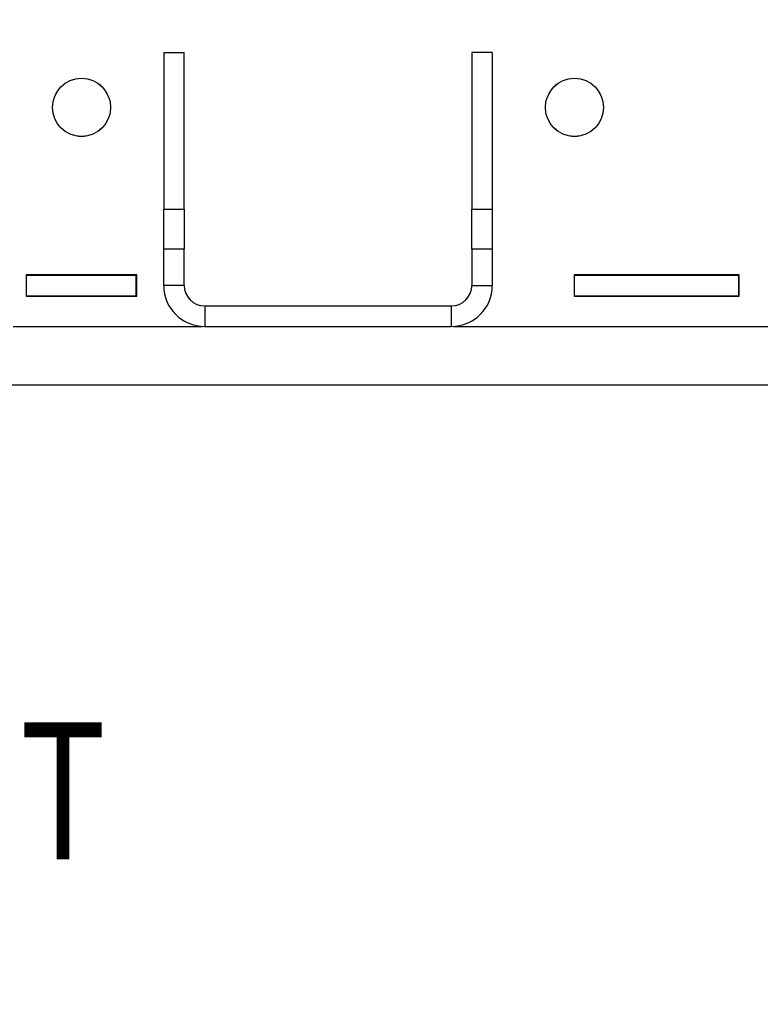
# Model space of a CAD drawing. Header units: inches. Extents: x 0.1 to 16.9, y 0.1 to 10.9.
# Tile 206 of 235: x 7.526 to 7.977, y 2.561 to 3.161. Entities that reach past the tile are written whole.
import ezdxf

# ---------------------------------------------------------------- set-up
doc = ezdxf.new("R2010")
doc.units = ezdxf.units.IN
doc.header["$MEASUREMENT"] = 0
doc.linetypes.add('PHANTOM', pattern=[0.5, 0.25, -0.05, 0.05, -0.05, 0.05, -0.05])
doc.layers.add('FORMAT', color=7, linetype='Continuous')
doc.styles.add('SLDTEXTSTYLE0', font='TXT', dxfattribs={"width": 0.75})
doc.dimstyles.new('SLDDIMSTYLE5', dxfattribs={"dimtxt": 0.125, "dimasz": 0.13, "dimexe": 0, "dimexo": 0.0625, "dimgap": 0.03125, "dimtad": 0, "dimtih": 1, "dimtoh": 1, "dimlfac": 15, "dimrnd": 1e-09, "dimzin": 4, "dimdsep": 46, "dimtxsty": 'SLDTEXTSTYLE0', "dimsah": 1, "dimcen": 0.09, "dimadec": 0, "dimazin": 1, "dimtfac": 1, "dimtmove": 0, "dimatfit": 0, "dimfxl": 0, "dimfrac": 2, "dimtolj": 1, "dimtzin": 12, "dimarcsym": 0})
doc.dimstyles.new('SLDDIMSTYLE6', dxfattribs={"dimtxt": 0.125, "dimasz": 0.13, "dimexe": 0, "dimexo": 0.0625, "dimgap": 0.03125, "dimtad": 0, "dimtih": 1, "dimtoh": 1, "dimdec": 0, "dimlfac": 15, "dimrnd": 1e-09, "dimzin": 12, "dimdsep": 46, "dimtxsty": 'SLDTEXTSTYLE0', "dimsah": 1, "dimcen": 0.09, "dimadec": 0, "dimazin": 3, "dimtfac": 1, "dimtdec": 3, "dimtofl": 0, "dimtmove": 0, "dimatfit": 3, "dimfxl": 0, "dimfrac": 2, "dimtolj": 1, "dimtzin": 12, "dimarcsym": 0})

# ---------------------------------------------------------------- blocks, each defined once
blk = doc.blocks.new('_D_21')
at = {"layer": 'FORMAT'}
for p, q in [((7.4249, 4.15645), (7.38682, 4.15645)), ((7.38682, 4.15645), (7.38682, 3.95801)), ((7.74817, 4.15645), (7.78625, 4.15645)), ((7.78625, 4.15645), (7.78625, 3.95801)), ((6.397, 3.97642), (6.147, 3.97642)), ((6.597, 3.97642), (7.30528, 3.97642)), ((7.38682, 3.95801), (7.4249, 3.95801)), ((7.78625, 3.95801), (7.74817, 3.95801))]:
    blk.add_line(p, q, dxfattribs=at)
for points in [[(6.397, 3.97642), (6.267, 3.99642), (6.267, 3.95642)], [(6.597, 3.97642), (6.727, 3.95642), (6.727, 3.99642)]]:
    blk.add_solid(points, dxfattribs=at)
at = {"layer": 'FORMAT', "char_height": 0.125, "attachment_point": 1, "style": 'SLDTEXTSTYLE0'}
for s, insert in [('76.2', (7.4249, 4.11915)), ('%%c', (7.33064, 3.93213)), ('3.00', (7.51916, 3.93213))]:
    blk.add_mtext(s, dxfattribs=dict(at, insert=insert))
blk = doc.blocks.new('_D_22')
at = {"layer": 'FORMAT'}
for p, q in [((9.09103, 9.13711), (4.71536, 9.13711)), ((4.84036, 9.13711), (4.84036, 7.1438)), ((4.65564, 7.11841), (4.61755, 7.11841)), ((4.61755, 7.11841), (4.61755, 6.91997)), ((5.02508, 7.11841), (5.06317, 7.11841)), ((5.06317, 7.11841), (5.06317, 6.91997)), ((4.61755, 6.91997), (4.65564, 6.91997)), ((5.06317, 6.91997), (5.02508, 6.91997)), ((4.84036, 2.97379), (4.84036, 6.73295)), ((7.472, 2.97379), (4.71536, 2.97379))]:
    blk.add_line(p, q, dxfattribs=at)
for points in [[(4.84036, 9.13711), (4.82036, 9.00711), (4.86036, 9.00711)], [(4.84036, 2.97379), (4.86036, 3.10379), (4.82036, 3.10379)]]:
    blk.add_solid(points, dxfattribs=at)
at = {"layer": 'FORMAT', "char_height": 0.125, "attachment_point": 1, "style": 'SLDTEXTSTYLE0'}
for s, insert in [('2348', (4.65564, 7.0811)), ('92', (4.748, 6.89408))]:
    blk.add_mtext(s, dxfattribs=dict(at, insert=insert))

msp = doc.modelspace()

# ---------------------------------------------------------------- linework, layer by layer
at = {"color": 7, "linetype": 'Continuous', "lineweight": 25}
for p, q in [((7.61367, 3.14046), (7.62617, 3.14046)), ((7.61367, 3.14046), (7.61367, 3.04519)), ((7.62617, 3.04519), (7.62617, 3.14046)), ((7.81367, 3.14046), (7.80117, 3.14046)), ((7.80117, 3.14046), (7.80117, 3.04519)), ((7.81367, 3.14046), (7.81367, 3.04519)), ((7.61367, 3.04519), (7.62617, 3.04519)), ((7.61367, 3.02094), (7.61367, 3.04519)), ((7.62617, 3.04519), (7.62617, 3.02094)), ((7.80117, 3.04519), (7.81367, 3.04519)), ((7.80117, 3.02094), (7.80117, 3.04519)), ((7.81367, 3.04519), (7.81367, 3.02094)), ((7.62617, 3.02094), (7.61367, 3.02094)), ((7.61367, 2.99879), (7.61367, 3.02094)), ((7.62617, 2.99879), (7.62617, 3.02094)), ((7.81367, 3.02094), (7.80117, 3.02094)), ((7.80117, 3.02094), (7.80117, 2.99879)), ((7.81367, 3.02094), (7.81367, 2.99879)), ((7.59727, 3.00528), (7.53007, 3.00528)), ((7.53007, 3.00528), (7.53007, 2.99228)), ((7.53007, 3.00503), (7.53027, 3.00503)), ((7.53027, 2.99253), (7.53027, 3.00503)), ((7.53027, 3.00503), (7.59693, 3.00503)), ((7.59693, 2.99253), (7.59693, 3.00503)), ((7.59693, 3.00503), (7.59727, 3.00503)), ((7.59727, 2.99228), (7.59727, 3.00528)), ((7.96393, 3.00528), (7.8634, 3.00528)), ((7.8634, 3.00528), (7.8634, 2.99228)), ((7.8634, 3.00503), (7.8636, 3.00503)), ((7.8636, 2.99253), (7.8636, 3.00503)), ((7.8636, 3.00503), (7.9636, 3.00503)), ((7.9636, 2.99253), (7.9636, 3.00503)), ((7.9636, 3.00503), (7.96393, 3.00503)), ((7.96393, 2.99228), (7.96393, 3.00528)), ((7.62617, 2.99879), (7.61367, 2.99879)), ((7.80117, 2.99879), (7.81367, 2.99879)), ((7.53007, 2.99253), (7.53027, 2.99253)), ((7.53007, 2.99228), (7.59727, 2.99228)), ((7.53027, 2.99253), (7.59693, 2.99253)), ((7.59693, 2.99253), (7.59727, 2.99253)), ((7.8634, 2.99253), (7.8636, 2.99253)), ((7.8634, 2.99228), (7.96393, 2.99228)), ((7.8636, 2.99253), (7.9636, 2.99253)), ((7.9636, 2.99253), (7.96393, 2.99253)), ((7.63867, 2.98629), (7.63867, 2.97379)), ((7.63867, 2.98629), (7.78867, 2.98629)), ((7.78867, 2.98629), (7.78867, 2.97379)), ((7.522, 2.97379), (7.63733, 2.97379)), ((7.63733, 2.97383), (7.63733, 2.97379)), ((7.63867, 2.97379), (7.78867, 2.97379)), ((7.79, 2.97379), (7.79, 2.97383)), ((7.79, 2.97379), (8.03033, 2.97379))]:
    msp.add_line(p, q, dxfattribs=at)
at = {"color": 7, "linetype": 'PHANTOM', "lineweight": 18}
for p, q in [((7.61367, 3.14046), (7.62617, 3.14046)), ((7.61367, 3.14046), (7.61367, 3.04519)), ((7.61367, 3.14046), (7.62617, 3.14046)), ((7.61367, 3.14046), (7.61367, 3.04519)), ((7.61367, 3.14046), (7.62617, 3.14046)), ((7.61367, 3.14046), (7.61367, 3.04519)), ((7.62617, 3.04519), (7.62617, 3.14046)), ((7.62617, 3.04519), (7.62617, 3.14046)), ((7.62617, 3.04519), (7.62617, 3.14046)), ((7.81367, 3.14046), (7.80117, 3.14046)), ((7.80117, 3.14046), (7.80117, 3.04519)), ((7.81367, 3.14046), (7.80117, 3.14046)), ((7.80117, 3.14046), (7.80117, 3.04519)), ((7.81367, 3.14046), (7.80117, 3.14046)), ((7.80117, 3.14046), (7.80117, 3.04519)), ((7.81367, 3.14046), (7.81367, 3.04519)), ((7.81367, 3.14046), (7.81367, 3.04519)), ((7.81367, 3.14046), (7.81367, 3.04519)), ((7.61367, 3.04519), (7.62617, 3.04519)), ((7.61367, 3.02094), (7.61367, 3.04519)), ((7.61367, 3.04519), (7.62617, 3.04519)), ((7.61367, 3.02094), (7.61367, 3.04519)), ((7.61367, 3.04519), (7.62617, 3.04519)), ((7.61367, 3.02094), (7.61367, 3.04519)), ((7.62617, 3.04519), (7.62617, 3.02094)), ((7.62617, 3.04519), (7.62617, 3.02094)), ((7.62617, 3.04519), (7.62617, 3.02094)), ((7.80117, 3.04519), (7.81367, 3.04519)), ((7.80117, 3.02094), (7.80117, 3.04519)), ((7.80117, 3.04519), (7.81367, 3.04519)), ((7.80117, 3.02094), (7.80117, 3.04519)), ((7.80117, 3.04519), (7.81367, 3.04519)), ((7.80117, 3.02094), (7.80117, 3.04519)), ((7.81367, 3.04519), (7.81367, 3.02094)), ((7.81367, 3.04519), (7.81367, 3.02094)), ((7.81367, 3.04519), (7.81367, 3.02094)), ((7.62617, 3.02094), (7.61367, 3.02094)), ((7.61367, 2.99879), (7.61367, 3.02094)), ((7.62617, 3.02094), (7.61367, 3.02094)), ((7.61367, 2.99879), (7.61367, 3.02094)), ((7.62617, 3.02094), (7.61367, 3.02094)), ((7.61367, 2.99879), (7.61367, 3.02094)), ((7.62617, 2.99879), (7.62617, 3.02094)), ((7.62617, 2.99879), (7.62617, 3.02094)), ((7.62617, 2.99879), (7.62617, 3.02094)), ((7.81367, 3.02094), (7.80117, 3.02094)), ((7.80117, 3.02094), (7.80117, 2.99879)), ((7.81367, 3.02094), (7.80117, 3.02094)), ((7.80117, 3.02094), (7.80117, 2.99879)), ((7.81367, 3.02094), (7.80117, 3.02094)), ((7.80117, 3.02094), (7.80117, 2.99879)), ((7.81367, 3.02094), (7.81367, 2.99879)), ((7.81367, 3.02094), (7.81367, 2.99879)), ((7.81367, 3.02094), (7.81367, 2.99879)), ((7.59727, 3.00528), (7.53007, 3.00528)), ((7.53007, 3.00528), (7.53007, 2.99228)), ((7.59727, 3.00528), (7.53007, 3.00528)), ((7.53007, 3.00528), (7.53007, 2.99228)), ((7.59727, 3.00528), (7.53007, 3.00528)), ((7.53007, 3.00528), (7.53007, 2.99228)), ((7.53007, 3.00503), (7.53027, 3.00503)), ((7.53007, 3.00503), (7.53027, 3.00503)), ((7.53007, 3.00503), (7.53027, 3.00503)), ((7.53027, 2.99253), (7.53027, 3.00503)), ((7.53027, 3.00503), (7.59693, 3.00503)), ((7.53027, 2.99253), (7.53027, 3.00503)), ((7.53027, 3.00503), (7.59693, 3.00503)), ((7.53027, 2.99253), (7.53027, 3.00503)), ((7.53027, 3.00503), (7.59693, 3.00503)), ((7.59693, 2.99253), (7.59693, 3.00503)), ((7.59693, 3.00503), (7.59727, 3.00503)), ((7.59693, 2.99253), (7.59693, 3.00503)), ((7.59693, 3.00503), (7.59727, 3.00503)), ((7.59693, 2.99253), (7.59693, 3.00503)), ((7.59693, 3.00503), (7.59727, 3.00503)), ((7.59727, 2.99228), (7.59727, 3.00528)), ((7.59727, 2.99228), (7.59727, 3.00528)), ((7.59727, 2.99228), (7.59727, 3.00528)), ((7.96393, 3.00528), (7.8634, 3.00528)), ((7.8634, 3.00528), (7.8634, 2.99228)), ((7.96393, 3.00528), (7.8634, 3.00528)), ((7.8634, 3.00528), (7.8634, 2.99228)), ((7.96393, 3.00528), (7.8634, 3.00528)), ((7.8634, 3.00528), (7.8634, 2.99228)), ((7.8634, 3.00503), (7.8636, 3.00503)), ((7.8634, 3.00503), (7.8636, 3.00503)), ((7.8634, 3.00503), (7.8636, 3.00503)), ((7.8636, 2.99253), (7.8636, 3.00503)), ((7.8636, 3.00503), (7.9636, 3.00503)), ((7.8636, 2.99253), (7.8636, 3.00503)), ((7.8636, 3.00503), (7.9636, 3.00503)), ((7.8636, 2.99253), (7.8636, 3.00503)), ((7.8636, 3.00503), (7.9636, 3.00503)), ((7.9636, 2.99253), (7.9636, 3.00503)), ((7.9636, 3.00503), (7.96393, 3.00503)), ((7.9636, 2.99253), (7.9636, 3.00503)), ((7.9636, 3.00503), (7.96393, 3.00503)), ((7.9636, 2.99253), (7.9636, 3.00503)), ((7.9636, 3.00503), (7.96393, 3.00503)), ((7.96393, 2.99228), (7.96393, 3.00528)), ((7.96393, 2.99228), (7.96393, 3.00528)), ((7.96393, 2.99228), (7.96393, 3.00528)), ((7.62617, 2.99879), (7.61367, 2.99879)), ((7.62617, 2.99879), (7.61367, 2.99879)), ((7.62617, 2.99879), (7.61367, 2.99879)), ((7.80117, 2.99879), (7.81367, 2.99879)), ((7.80117, 2.99879), (7.81367, 2.99879)), ((7.80117, 2.99879), (7.81367, 2.99879)), ((7.53007, 2.99253), (7.53027, 2.99253)), ((7.53007, 2.99253), (7.53027, 2.99253)), ((7.53007, 2.99253), (7.53027, 2.99253)), ((7.53007, 2.99228), (7.59727, 2.99228)), ((7.53007, 2.99228), (7.59727, 2.99228)), ((7.53007, 2.99228), (7.59727, 2.99228)), ((7.53027, 2.99253), (7.59693, 2.99253)), ((7.53027, 2.99253), (7.59693, 2.99253)), ((7.53027, 2.99253), (7.59693, 2.99253)), ((7.59693, 2.99253), (7.59727, 2.99253)), ((7.59693, 2.99253), (7.59727, 2.99253)), ((7.59693, 2.99253), (7.59727, 2.99253)), ((7.8634, 2.99253), (7.8636, 2.99253)), ((7.8634, 2.99253), (7.8636, 2.99253)), ((7.8634, 2.99253), (7.8636, 2.99253)), ((7.8634, 2.99228), (7.96393, 2.99228)), ((7.8634, 2.99228), (7.96393, 2.99228)), ((7.8634, 2.99228), (7.96393, 2.99228)), ((7.8636, 2.99253), (7.9636, 2.99253)), ((7.8636, 2.99253), (7.9636, 2.99253)), ((7.8636, 2.99253), (7.9636, 2.99253)), ((7.9636, 2.99253), (7.96393, 2.99253)), ((7.9636, 2.99253), (7.96393, 2.99253)), ((7.9636, 2.99253), (7.96393, 2.99253)), ((7.63867, 2.98629), (7.63867, 2.97379)), ((7.63867, 2.98629), (7.78867, 2.98629)), ((7.63867, 2.98629), (7.63867, 2.97379)), ((7.63867, 2.98629), (7.78867, 2.98629)), ((7.63867, 2.98629), (7.63867, 2.97379)), ((7.63867, 2.98629), (7.78867, 2.98629)), ((7.78867, 2.98629), (7.78867, 2.97379)), ((7.78867, 2.98629), (7.78867, 2.97379)), ((7.78867, 2.98629), (7.78867, 2.97379)), ((7.522, 2.97379), (7.63733, 2.97379)), ((7.522, 2.97379), (7.63733, 2.97379)), ((7.522, 2.97379), (7.63733, 2.97379)), ((7.63733, 2.97383), (7.63733, 2.97379)), ((7.63733, 2.97383), (7.63733, 2.97379)), ((7.63733, 2.97383), (7.63733, 2.97379)), ((7.63867, 2.97379), (7.78867, 2.97379)), ((7.63867, 2.97379), (7.78867, 2.97379)), ((7.63867, 2.97379), (7.78867, 2.97379)), ((7.79, 2.97379), (7.79, 2.97383)), ((7.79, 2.97379), (7.79, 2.97383)), ((7.79, 2.97379), (7.79, 2.97383)), ((7.79, 2.97379), (8.03033, 2.97379)), ((7.79, 2.97379), (8.03033, 2.97379)), ((7.79, 2.97379), (8.03033, 2.97379))]:
    msp.add_line(p, q, dxfattribs=at)
at = {"color": 7, "linetype": 'Continuous'}
msp.add_line((5.697, 2.93837), (12.097, 2.93837), dxfattribs=at)
at = {"color": 7, "linetype": 'Continuous', "lineweight": 25}
for centre in [(7.56367, 3.10712), (7.86367, 3.10712)]:
    msp.add_circle(centre, 0.0177, dxfattribs=at)
at = {"color": 7, "linetype": 'PHANTOM', "lineweight": 18}
for centre in [(7.56367, 3.10712), (7.56367, 3.10712), (7.56367, 3.10712), (7.86367, 3.10712), (7.86367, 3.10712), (7.86367, 3.10712)]:
    msp.add_circle(centre, 0.0177, dxfattribs=at)
at = {"color": 7, "linetype": 'Continuous', "lineweight": 25}
for centre, radius, start, end in [((7.63867, 2.99879), 0.025, 180, 270), ((7.63867, 2.99879), 0.0125, 180, 270), ((7.78867, 2.99879), 0.0125, 270, 0), ((7.78867, 2.99879), 0.025, 270, 0)]:
    msp.add_arc(centre, radius, start, end, dxfattribs=at)
at = {"color": 7, "linetype": 'PHANTOM', "lineweight": 18}
for centre, radius, start, end in [((7.63867, 2.99879), 0.025, 180, 270), ((7.63867, 2.99879), 0.025, 180, 270), ((7.63867, 2.99879), 0.025, 180, 270), ((7.63867, 2.99879), 0.0125, 180, 270), ((7.63867, 2.99879), 0.0125, 180, 270), ((7.63867, 2.99879), 0.0125, 180, 270), ((7.78867, 2.99879), 0.025, 270, 0), ((7.78867, 2.99879), 0.0125, 270, 0), ((7.78867, 2.99879), 0.025, 270, 0), ((7.78867, 2.99879), 0.0125, 270, 0), ((7.78867, 2.99879), 0.025, 270, 0), ((7.78867, 2.99879), 0.0125, 270, 0)]:
    msp.add_arc(centre, radius, start, end, dxfattribs=at)

# ---------------------------------------------------------------- texts
at = {"layer": 'FORMAT', "char_height": 0.083333, "attachment_point": 2, "style": 'SLDTEXTSTYLE0'}
for s, insert in [('PARAPET', (7.29774, 2.88339)), ('ADJUSTMENT', (7.29703, 2.73291))]:
    msp.add_mtext(s, dxfattribs=dict(at, insert=insert))

# ---------------------------------------------------------------- dimensions: what is measured, and where the dimension line sits
at = {"layer": 'FORMAT'}
dim = msp.add_linear_dim(base=(4.84036, 2.97379), p1=(9.14103, 9.13711), p2=(7.522, 2.97379), angle=90, dimstyle='SLDDIMSTYLE6', dxfattribs=at)
dim.commit()
dim.dimension.update_dxf_attribs({"geometry": '_D_22', "text_midpoint": (4.84036, 6.93837), "dimtype": 160})
dim = msp.add_linear_dim(base=(6.397, 3.97642), p1=(6.597, 2.56129), p2=(6.397, 2.56129), text='%%c<>', dimstyle='SLDDIMSTYLE5', dxfattribs=at)
dim.commit()
dim.dimension.update_dxf_attribs({"geometry": '_D_21', "text_midpoint": (7.58653, 3.97642), "dimtype": 160})

doc.saveas('drawing.dxf')
